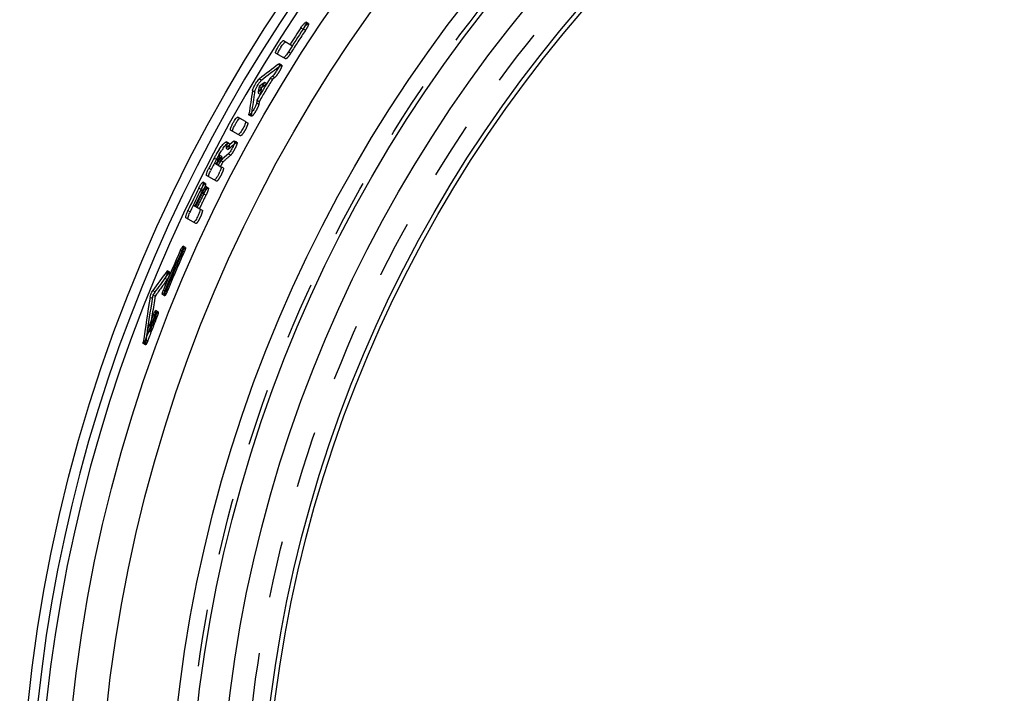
# Model space of a CAD drawing. Header units: millimetres. Extents: x 318 to 682, y 318 to 683.
# Tile 2 of 5: x 322 to 435, y 520 to 597. Entities that reach past the tile are written whole.
import ezdxf

# ---------------------------------------------------------------- set-up
doc = ezdxf.new("R2010")
doc.units = ezdxf.units.MM
doc.header["$LTSCALE"] = 65.185185
doc.linetypes.add('HIDDEN', pattern=[0.2, 0.1, -0.1])
doc.layers.add('KONST.EL_MIT_GEO', color=7, linetype='CONTINUOUS')
doc.layers.add('RUNDUNGEN', color=7, linetype='CONTINUOUS')

msp = doc.modelspace()

# ---------------------------------------------------------------- linework, layer by layer
at = {"layer": 'KONST.EL_MIT_GEO', "color": 7, "linetype": 'Continuous'}
for p, q in [((354.65, 595.78), (354.91, 595.63)), ((352.67, 594.31), (353.68, 593.73)), ((351.77, 592.87), (352.64, 592.37)), ((352.1, 591.62), (352.2, 591.56)), ((349.9, 589.94), (350.16, 589.79)), ((350.49, 589.54), (350.74, 589.39)), ((349.11, 588.6), (349.36, 588.45)), ((349.75, 588.29), (350.01, 588.15)), ((348.3, 585.06), (347.43, 585.56)), ((348.7, 585.89), (348.81, 585.83)), ((347.48, 583.57), (346.61, 584.07)), ((346.09, 582.01), (346.35, 581.86)), ((346.98, 582.79), (347.09, 582.72)), ((344.73, 580.88), (344.99, 580.74)), ((345.61, 581.07), (345.36, 581.22)), ((344.12, 579.71), (344.38, 579.56)), ((344.77, 580.32), (345.51, 579.89)), ((345.17, 580.63), (345.42, 580.48)), ((344.74, 578.37), (343.86, 578.88)), ((342.97, 577.43), (343.23, 577.28)), ((343.29, 576.93), (343.54, 576.78)), ((342.36, 575.5), (343.1, 575.07)), ((341.73, 574.88), (341.99, 574.73)), ((342.37, 573.53), (341.5, 574.04)), ((340.9, 570.37), (341.05, 570.28)), ((339.32, 567.92), (339.41, 567.86)), ((337.71, 565.71), (337.97, 565.56)), ((338.93, 565.79), (339.08, 565.7)), ((337.41, 564.96), (337.67, 564.81)), ((337.81, 563), (337.96, 562.92)), ((337.08, 561.13), (337.23, 561.05)), ((336.62, 559.8), (336.68, 559.76))]:
    msp.add_line(p, q, dxfattribs=at)
at = {"layer": 'KONST.EL_MIT_GEO', "color": 8, "linetype": 'HIDDEN'}
for p, q in [((354.91, 595.64), (355.16, 595.49)), ((355.5, 596.27), (355.25, 596.42)), ((352.9, 592.22), (352.64, 592.37)), ((353.22, 593.01), (353.48, 592.87)), ((352.45, 591.5), (352.19, 591.65)), ((352.2, 591.56), (352.36, 591.47)), ((351.13, 590.03), (351.39, 589.88)), ((351.39, 590.23), (351.65, 590.08)), ((349.87, 589.06), (350.13, 588.91)), ((349.58, 587.18), (349.84, 587.03)), ((349.63, 587.5), (349.89, 587.35)), ((348.98, 585.65), (348.72, 585.79)), ((348.81, 585.83), (348.96, 585.74)), ((348.3, 585.06), (348.56, 584.91)), ((347.74, 583.42), (347.48, 583.57)), ((346.41, 582.57), (346.15, 582.72)), ((347.33, 582.68), (347.07, 582.82)), ((347.09, 582.72), (347.24, 582.64)), ((346.36, 581.37), (346.62, 581.22)), ((344.99, 580.74), (345.17, 580.63)), ((345.47, 580.58), (345.73, 580.43)), ((345.77, 579.74), (345.51, 579.89)), ((343.74, 577.97), (343.48, 578.12)), ((344.05, 577.47), (343.79, 577.61)), ((344.99, 578.23), (344.74, 578.37)), ((343.23, 577.28), (343.49, 577.14)), ((343.54, 576.78), (343.8, 576.63)), ((343.1, 575.07), (343.36, 574.92)), ((342.63, 573.38), (342.37, 573.53)), ((341.44, 570.63), (341.18, 570.78)), ((341.05, 570.28), (341.31, 570.13)), ((339.66, 567.83), (339.4, 567.98)), ((339.41, 567.86), (339.58, 567.77)), ((339.1, 567.13), (339.36, 566.98)), ((337.73, 565.24), (337.99, 565.09)), ((339.07, 565.13), (338.81, 565.28)), ((339.08, 565.7), (339.34, 565.55)), ((337.96, 562.92), (338.22, 562.77)), ((338.33, 563.28), (338.07, 563.42)), ((337.23, 561.05), (337.34, 560.98)), ((336.89, 559.53), (336.63, 559.68)), ((336.68, 559.76), (336.88, 559.65)), ((336.88, 560.11), (337.14, 559.96))]:
    msp.add_line(p, q, dxfattribs=at)
at = {"layer": 'KONST.EL_MIT_GEO', "color": 7, "linetype": 'Continuous'}
for radius in [177.5, 172.44, 168.5, 160.5, 158.2, 154.7, 150, 149.5]:
    msp.add_circle((500, 500), radius, dxfattribs=at)
at = {"layer": 'KONST.EL_MIT_GEO', "color": 8, "linetype": 'HIDDEN'}
for radius in [158.7, 152]:
    msp.add_circle((500, 500), radius, dxfattribs=at)
at = {"layer": 'KONST.EL_MIT_GEO', "color": 7, "linetype": 'Continuous'}
for centre, radius, start, end in [((350.82, 598.32), 4.89, 326.7127, 328.4815), ((356.28, 591.04), 4.65, 147.0774, 149.7147), ((351.22, 582.48), 4.66, 149.3698, 152.9559), ((351.75, 577.61), 7.43, 144.467, 146.3936), ((355.5, 575.25), 12.16, 151.0033, 152.4081), ((355.2, 575.42), 11.81, 149.5915, 151.0125), ((347.92, 579.2), 3.31, 150.7401, 152.411), ((354.15, 576.04), 10.59, 148.0706, 149.6025), ((352.85, 576.85), 9.06, 146.3748, 148.074), ((342.29, 582.14), 3.25, 334.1576, 335.9669), ((342.11, 582.23), 3.45, 332.4185, 334.1794), ((342.54, 582), 3.25, 334.1616, 335.9709), ((343.1, 581.75), 2.64, 335.9406, 338.0368), ((348.51, 577.44), 4.65, 152.8369, 154.6587), ((341.21, 581.15), 4.55, 334.7165, 336.4821), ((338.82, 579.47), 4.92, 333.6467, 335.4084), ((339.13, 578.96), 4.92, 333.7477, 335.5091), ((346.21, 572.72), 4.67, 154.5506, 156.3696), ((338.46, 571.44), 2.83, 335.9664, 338.1209), ((335.29, 563.97), 2.87, 338.5215, 340.6681)]:
    msp.add_arc(centre, radius, start, end, dxfattribs=at)
at = {"layer": 'KONST.EL_MIT_GEO', "color": 8, "linetype": 'HIDDEN'}
for centre, radius, start, end in [((355.72, 575.13), 12.11, 151.8727, 152.4128), ((355.79, 575.09), 12.19, 151.0086, 151.8735), ((355.46, 575.28), 11.81, 149.5953, 151.0164), ((342.37, 582.08), 3.45, 332.4226, 334.1834), ((341.74, 564.58), 2.76, 157.5684, 159.7905)]:
    msp.add_arc(centre, radius, start, end, dxfattribs=at)
at = {"layer": 'KONST.EL_MIT_GEO', "color": 7, "linetype": 'Continuous'}
for centre, major_axis, ratio, start_param, end_param in [((504.83, 497.21), (155.32, -89.67), 0.999517, 3.084235, 3.101623), ((504.84, 497.21), (155.58, -89.82), 0.999517, 3.084332, 3.096958), ((461.54, 419.84), (94.24, 196.42), 0.912937, 1.05458, 1.067539), ((461.61, 419.97), (94.08, 196.09), 0.912937, 1.055975, 1.067515), ((504.83, 497.21), (155.5, -89.78), 0.999517, 3.121909, 3.138287), ((461.7, 420.17), (93.85, 195.61), 0.912937, 1.062398, 1.063957), ((504.84, 497.2), (155.77, -89.93), 0.999517, 3.126099, 3.134137), ((549.52, 572.4), (121.34, 177.42), 0.912937, -4.233945, -4.230277), ((461.7, 420.17), (93.85, 195.61), 0.912937, 1.067757, 1.071425), ((549.73, 572.71), (121.85, 178.16), 0.912937, -4.229972, -4.217017), ((549.64, 572.59), (121.64, 177.86), 0.912937, -4.229983, -4.218446), ((549.52, 572.4), (121.34, 177.42), 0.912937, -4.226478, -4.224919), ((465.59, 427.44), (89.33, 188.37), 0.922823, 1.126821, 1.132567), ((465.65, 427.56), (89.17, 188.04), 0.922823, 1.128399, 1.132619), ((504.87, 497.19), (156.48, -90.34), 0.999517, -3.099562, -3.092252), ((465.73, 427.73), (88.96, 187.6), 0.922823, 1.134862, 1.140646), ((504.86, 497.2), (156.22, -90.19), 0.999517, 3.183694, 3.191017), ((504.85, 497.2), (156.03, -90.08), 0.999517, -3.099441, -3.096829), ((504.84, 497.2), (155.77, -89.93), 0.999517, -3.099984, -3.096754), ((504.87, 497.19), (156.48, -90.34), 0.999517, -3.078125, -3.062414), ((504.86, 497.2), (156.22, -90.19), 0.999517, 3.205167, 3.220905), ((504.85, 497.2), (156.03, -90.08), 0.999517, -3.076367, -3.066914), ((504.84, 497.2), (155.77, -89.93), 0.999517, -3.076256, -3.066787), ((504.83, 497.21), (155.47, -89.76), 0.999517, -3.037699, -3.009903), ((504.83, 497.21), (155.32, -89.67), 0.999517, -3.037596, -3.009772), ((482.77, 458.62), (71.31, 171.25), 0.970368, 1.321577, 1.336296), ((482.8, 458.69), (71.19, 170.96), 0.970368, 1.326094, 1.33871), ((529.01, 537.96), (120.07, 157.09), 0.970368, -4.214152, -4.192983), ((529.06, 538.02), (120.26, 157.34), 0.970368, -4.212177, -4.185641), ((504.83, 497.21), (155.32, -89.67), 0.999517, -2.993029, -2.976245), ((504.83, 497.21), (155.47, -89.76), 0.999517, -2.993177, -2.981991), ((529.01, 537.96), (120.07, 157.08), 0.970368, -4.192976, -4.18911)]:
    msp.add_ellipse(centre, major_axis=major_axis, ratio=ratio, start_param=start_param, end_param=end_param, dxfattribs=at)
at = {"layer": 'KONST.EL_MIT_GEO', "color": 8, "linetype": 'HIDDEN'}
for centre, major_axis, ratio, start_param, end_param in [((504.82, 497.22), (155.05, -89.52), 0.999517, 3.084137, 3.101555), ((461.61, 419.97), (94.08, 196.09), 0.912937, 1.054534, 1.055975), ((504.83, 497.21), (155.24, -89.63), 0.999517, 3.121875, 3.138282), ((461.77, 420.31), (93.69, 195.28), 0.912937, 1.062365, 1.063927), ((549.43, 572.28), (121.13, 177.11), 0.912937, -4.233963, -4.230289), ((461.77, 420.31), (93.69, 195.28), 0.912937, 1.067733, 1.071407), ((549.43, 572.28), (121.13, 177.11), 0.912937, -4.226483, -4.224922), ((549.64, 572.59), (121.64, 177.86), 0.912937, -4.218446, -4.217006), ((465.65, 427.56), (89.17, 188.04), 0.922823, 1.126864, 1.128399), ((465.79, 427.85), (88.81, 187.28), 0.922823, 1.134918, 1.140713), ((504.85, 497.2), (155.95, -90.04), 0.999517, -3.09942, -3.096807), ((504.83, 497.21), (155.5, -89.78), 0.999517, -3.099913, -3.096677), ((504.85, 497.2), (155.95, -90.04), 0.999517, -3.07791, -3.066877), ((504.83, 497.21), (155.5, -89.78), 0.999517, -3.076145, -3.06666), ((504.83, 497.21), (155.2, -89.61), 0.999517, -3.037521, -3.009677), ((504.82, 497.22), (155.05, -89.52), 0.999517, -3.037418, -3.009546), ((482.8, 458.69), (71.18, 170.95), 0.970368, 1.321781, 1.326094), ((482.83, 458.76), (71.06, 170.66), 0.970368, 1.326307, 1.338945), ((528.97, 537.9), (119.88, 156.83), 0.970368, -4.213933, -4.192727), ((504.83, 497.21), (155.2, -89.61), 0.999517, -2.992923, -2.981717), ((504.82, 497.22), (155.05, -89.52), 0.999517, -2.992774, -2.97596), ((529.01, 537.96), (120.07, 157.08), 0.970368, -4.18911, -4.185373)]:
    msp.add_ellipse(centre, major_axis=major_axis, ratio=ratio, start_param=start_param, end_param=end_param, dxfattribs=at)
at = {"layer": 'KONST.EL_MIT_GEO', "color": 7, "linetype": 'Continuous'}
for points in [[(354.65, 595.78), (354.73, 595.9), (354.81, 596.02), (354.9, 596.13)], [(351.45, 590.28), (351.43, 590.26), (351.41, 590.25), (351.39, 590.23)], [(349.99, 589.61), (350.03, 589.66), (350.07, 589.71), (350.11, 589.75)], [(349.56, 587.1), (349.56, 587.07), (349.55, 587.04), (349.54, 587.01)], [(349.58, 587.18), (349.58, 587.15), (349.57, 587.13), (349.56, 587.1)], [(346.15, 582.2), (346.13, 582.14), (346.11, 582.07), (346.09, 582.01)], [(345.27, 581.25), (345.37, 581.41), (345.46, 581.57), (345.56, 581.72)], [(345.36, 581.12), (345.37, 581.15), (345.37, 581.17), (345.37, 581.2)], [(346.42, 581.42), (346.4, 581.4), (346.38, 581.38), (346.36, 581.37)], [(346.48, 581.5), (346.46, 581.47), (346.44, 581.45), (346.42, 581.42)], [(342.97, 577.43), (343.04, 577.56), (343.1, 577.68), (343.18, 577.8)], [(343.29, 576.93), (343.35, 577.05), (343.42, 577.18), (343.49, 577.3)], [(339.14, 567.19), (339.12, 567.17), (339.11, 567.15), (339.1, 567.13)], [(337.68, 565.65), (337.69, 565.67), (337.7, 565.69), (337.71, 565.71)]]:
    msp.add_open_spline(points, degree=3, dxfattribs=at)
for points, knots in [([(354.9, 596.13), (354.97, 596.21), (355.05, 596.3), (355.21, 596.44), (355.25, 596.42)], [0, 0, 0, 0, 0.695514, 1, 1, 1, 1]), ([(355.25, 596.42), (355.27, 596.41), (355.26, 596.31), (355.18, 596.11), (355.08, 595.91), (354.99, 595.76)], [0, 0, 0, 0, 0.096343, 0.304928, 1, 1, 1, 1]), ([(351.77, 592.87), (351.74, 592.89), (351.76, 593.01), (351.81, 593.16), (351.93, 593.4), (352.09, 593.67), (352.26, 593.92), (352.43, 594.14), (352.55, 594.26), (352.65, 594.32), (352.67, 594.31)], [0, 0, 0, 0, 0.047994, 0.155255, 0.312208, 0.496785, 0.681966, 0.840517, 0.95003, 1, 1, 1, 1]), ([(352.02, 592.73), (352, 592.74), (352, 592.83), (352.08, 593.04), (352.18, 593.24), (352.26, 593.38)], [0, 0, 0, 0, 0.097424, 0.30673, 1, 1, 1, 1]), ([(352.37, 593.56), (352.47, 593.71), (352.6, 593.9), (352.79, 594.09), (352.87, 594.15), (352.9, 594.16)], [0, 0, 0, 0, 0.6397, 0.866272, 1, 1, 1, 1]), ([(352.67, 592.37), (352.66, 592.37), (352.65, 592.36), (352.64, 592.37), (352.64, 592.37)], [0, 0, 0, 0, 0.551583, 1, 1, 1, 1]), ([(353.22, 593.01), (353.12, 592.86), (352.98, 592.65), (352.79, 592.45), (352.71, 592.38), (352.67, 592.37)], [0, 0, 0, 0, 0.639947, 0.867584, 1, 1, 1, 1]), ([(352.19, 591.65), (352.21, 591.64), (352.21, 591.53), (352.12, 591.3), (352, 591.07), (351.91, 590.91)], [0, 0, 0, 0, 0.096931, 0.309821, 1, 1, 1, 1]), ([(352.1, 591.62), (352.11, 591.62), (352.14, 591.64), (352.17, 591.66), (352.19, 591.65)], [0, 0, 0, 0, 0.357575, 1, 1, 1, 1]), ([(349.6, 589.58), (349.62, 589.61), (349.7, 589.72), (349.78, 589.83), (349.85, 589.9)], [0, 0, 0, 0, 0.292512, 1, 1, 1, 1]), ([(349.85, 589.9), (349.86, 589.9), (349.88, 589.92), (349.89, 589.93), (349.9, 589.94)], [0, 0, 0, 0, 0.532957, 1, 1, 1, 1]), ([(351.91, 590.91), (351.87, 590.85), (351.73, 590.63), (351.58, 590.41), (351.45, 590.28)], [0, 0, 0, 0, 0.287193, 1, 1, 1, 1]), ([(349.11, 588.6), (349.11, 588.62), (349.13, 588.7), (349.16, 588.77), (349.18, 588.83)], [0, 0, 0, 0, 0.194761, 1, 1, 1, 1]), ([(349.18, 588.83), (349.21, 588.89), (349.33, 589.15), (349.47, 589.4), (349.6, 589.58)], [0, 0, 0, 0, 0.225877, 1, 1, 1, 1]), ([(349.36, 588.45), (349.37, 588.48), (349.4, 588.59), (349.44, 588.7), (349.48, 588.78)], [0, 0, 0, 0, 0.185567, 1, 1, 1, 1]), ([(349.48, 588.78), (349.59, 589.01), (349.75, 589.29), (349.94, 589.56), (349.99, 589.61)], [0, 0, 0, 0, 0.769973, 1, 1, 1, 1]), ([(350.11, 589.75), (350.12, 589.76), (350.13, 589.77), (350.15, 589.78), (350.16, 589.79)], [0, 0, 0, 0, 0.532957, 1, 1, 1, 1]), ([(349.54, 587.01), (349.49, 586.88), (349.36, 586.62), (349.15, 586.24), (348.94, 585.98), (348.81, 585.8), (348.74, 585.79)], [0, 0, 0, 0, 0.278189, 0.597639, 0.86337, 1, 1, 1, 1]), ([(346.88, 584.88), (346.93, 584.97), (347.04, 585.15), (347.2, 585.37), (347.31, 585.5), (347.41, 585.57), (347.43, 585.56)], [0, 0, 0, 0, 0.36931, 0.685448, 0.902617, 1, 1, 1, 1]), ([(347.21, 584.86), (347.29, 584.99), (347.42, 585.17), (347.58, 585.39), (347.66, 585.41)], [0, 0, 0, 0, 0.645524, 1, 1, 1, 1]), ([(348.72, 585.79), (348.7, 585.81), (348.7, 585.85), (348.7, 585.88), (348.7, 585.89)], [0, 0, 0, 0, 0.641662, 1, 1, 1, 1]), ([(348.74, 585.79), (348.74, 585.79), (348.73, 585.79), (348.72, 585.79), (348.72, 585.79)], [0, 0, 0, 0, 0.526509, 1, 1, 1, 1]), ([(346.61, 584.07), (346.58, 584.09), (346.59, 584.2), (346.64, 584.36), (346.74, 584.61), (346.83, 584.78), (346.88, 584.88)], [0, 0, 0, 0, 0.098483, 0.314752, 0.629631, 1, 1, 1, 1]), ([(346.86, 583.93), (346.84, 583.94), (346.84, 584.03), (346.9, 584.25), (346.99, 584.45), (347.07, 584.6)], [0, 0, 0, 0, 0.099207, 0.309683, 1, 1, 1, 1]), ([(348.3, 585.06), (348.33, 585.04), (348.32, 584.94), (348.28, 584.79), (348.18, 584.56), (348.01, 584.22), (347.82, 583.9), (347.63, 583.66), (347.55, 583.58), (347.51, 583.57)], [0, 0, 0, 0, 0.045681, 0.144976, 0.290772, 0.465026, 0.806589, 0.929718, 1, 1, 1, 1]), ([(347.51, 583.57), (347.5, 583.57), (347.49, 583.57), (347.48, 583.57), (347.48, 583.57)], [0, 0, 0, 0, 0.549932, 1, 1, 1, 1]), ([(345.31, 581.87), (345.35, 581.94), (345.51, 582.17), (345.69, 582.4), (345.83, 582.54)], [0, 0, 0, 0, 0.294172, 1, 1, 1, 1]), ([(345.71, 581.93), (345.75, 581.99), (345.9, 582.19), (346.07, 582.39), (346.21, 582.5)], [0, 0, 0, 0, 0.310729, 1, 1, 1, 1]), ([(345.83, 582.54), (345.89, 582.6), (345.97, 582.68), (346.12, 582.74), (346.15, 582.72)], [0, 0, 0, 0, 0.659681, 1, 1, 1, 1]), ([(346.15, 582.72), (346.2, 582.69), (346.22, 582.47), (346.18, 582.31), (346.15, 582.2)], [0, 0, 0, 0, 0.325674, 1, 1, 1, 1]), ([(346.84, 582.09), (346.81, 582.03), (346.7, 581.83), (346.58, 581.63), (346.48, 581.5)], [0, 0, 0, 0, 0.272558, 1, 1, 1, 1]), ([(347.07, 582.82), (347.1, 582.81), (347.09, 582.71), (347.02, 582.48), (346.92, 582.25), (346.84, 582.09)], [0, 0, 0, 0, 0.098861, 0.312153, 1, 1, 1, 1]), ([(346.98, 582.79), (346.99, 582.79), (347.01, 582.81), (347.05, 582.84), (347.07, 582.82)], [0, 0, 0, 0, 0.362989, 1, 1, 1, 1]), ([(345.36, 581.22), (345.34, 581.22), (345.28, 581.19), (345.18, 581.07), (345.09, 580.93), (345.03, 580.82)], [0, 0, 0, 0, 0.096928, 0.306523, 1, 1, 1, 1]), ([(345.26, 580.82), (345.27, 580.85), (345.31, 580.95), (345.35, 581.05), (345.36, 581.12)], [0, 0, 0, 0, 0.300418, 1, 1, 1, 1]), ([(345.37, 581.2), (345.37, 581.2), (345.36, 581.21), (345.36, 581.21), (345.36, 581.22)], [0, 0, 0, 0, 0.548318, 1, 1, 1, 1]), ([(345.55, 580.76), (345.58, 580.82), (345.61, 580.91), (345.63, 581.02), (345.62, 581.05)], [0, 0, 0, 0, 0.642267, 1, 1, 1, 1]), ([(345.62, 581.05), (345.62, 581.06), (345.62, 581.06), (345.61, 581.07), (345.61, 581.07)], [0, 0, 0, 0, 0.548322, 1, 1, 1, 1]), ([(343.86, 578.88), (343.84, 578.89), (343.85, 579.01), (343.89, 579.18), (343.99, 579.43), (344.07, 579.61), (344.12, 579.71)], [0, 0, 0, 0, 0.099653, 0.317166, 0.632805, 1, 1, 1, 1]), ([(345.51, 579.89), (345.53, 579.88), (345.54, 579.81), (345.5, 579.63), (345.44, 579.46), (345.38, 579.33)], [0, 0, 0, 0, 0.102238, 0.308523, 1, 1, 1, 1]), ([(344.12, 578.73), (344.1, 578.74), (344.1, 578.84), (344.15, 579.06), (344.24, 579.28), (344.31, 579.43)], [0, 0, 0, 0, 0.100053, 0.311321, 1, 1, 1, 1]), ([(345.32, 579.2), (345.23, 579.01), (345.09, 578.75), (344.9, 578.48), (344.81, 578.39), (344.77, 578.37)], [0, 0, 0, 0, 0.635723, 0.869129, 1, 1, 1, 1]), ([(343.18, 577.8), (343.24, 577.89), (343.3, 577.99), (343.44, 578.14), (343.48, 578.12)], [0, 0, 0, 0, 0.702855, 1, 1, 1, 1]), ([(343.48, 578.12), (343.5, 578.11), (343.5, 578.01), (343.45, 577.79), (343.37, 577.58), (343.29, 577.42)], [0, 0, 0, 0, 0.100183, 0.311318, 1, 1, 1, 1]), ([(343.49, 577.3), (343.55, 577.39), (343.61, 577.48), (343.75, 577.64), (343.79, 577.61)], [0, 0, 0, 0, 0.702956, 1, 1, 1, 1]), ([(343.79, 577.61), (343.81, 577.6), (343.81, 577.51), (343.76, 577.29), (343.68, 577.07), (343.61, 576.92)], [0, 0, 0, 0, 0.100242, 0.311422, 1, 1, 1, 1]), ([(344.77, 578.37), (344.76, 578.37), (344.75, 578.37), (344.74, 578.37), (344.74, 578.37)], [0, 0, 0, 0, 0.547826, 1, 1, 1, 1]), ([(341.5, 574.04), (341.47, 574.05), (341.48, 574.17), (341.52, 574.34), (341.61, 574.6), (341.69, 574.78), (341.73, 574.88)], [0, 0, 0, 0, 0.100757, 0.319066, 0.634355, 1, 1, 1, 1]), ([(341.75, 573.89), (341.73, 573.9), (341.73, 574), (341.78, 574.22), (341.86, 574.44), (341.93, 574.6)], [0, 0, 0, 0, 0.101083, 0.313145, 1, 1, 1, 1]), ([(343.1, 575.07), (343.13, 575.06), (343.13, 574.95), (343.09, 574.8), (343.01, 574.56), (342.86, 574.21), (342.69, 573.87), (342.52, 573.63), (342.44, 573.54), (342.4, 573.53)], [0, 0, 0, 0, 0.047227, 0.148484, 0.295756, 0.470606, 0.81059, 0.931894, 1, 1, 1, 1]), ([(342.4, 573.53), (342.4, 573.53), (342.39, 573.53), (342.38, 573.53), (342.37, 573.53)], [0, 0, 0, 0, 0.544004, 1, 1, 1, 1]), ([(340.9, 570.37), (340.95, 570.48), (341.02, 570.62), (341.11, 570.75), (341.16, 570.79), (341.18, 570.78)], [0, 0, 0, 0, 0.691108, 0.906048, 1, 1, 1, 1]), ([(341.18, 570.78), (341.19, 570.77), (341.19, 570.72), (341.17, 570.59), (341.13, 570.47), (341.09, 570.38)], [0, 0, 0, 0, 0.101129, 0.312337, 1, 1, 1, 1]), ([(339.4, 567.98), (339.43, 567.97), (339.4, 567.83), (339.36, 567.66), (339.26, 567.42), (339.18, 567.26), (339.14, 567.19)], [0, 0, 0, 0, 0.114714, 0.372689, 0.700494, 1, 1, 1, 1]), ([(339.32, 567.92), (339.33, 567.93), (339.35, 567.95), (339.38, 567.99), (339.4, 567.98)], [0, 0, 0, 0, 0.38966, 1, 1, 1, 1]), ([(337.41, 564.96), (337.42, 565.01), (337.48, 565.25), (337.58, 565.49), (337.68, 565.65)], [0, 0, 0, 0, 0.216118, 1, 1, 1, 1]), ([(338.82, 565.28), (338.8, 565.29), (338.8, 565.36), (338.83, 565.52), (338.88, 565.68), (338.93, 565.79)], [0, 0, 0, 0, 0.102074, 0.322133, 1, 1, 1, 1]), ([(339.08, 565.7), (339.04, 565.59), (338.96, 565.45), (338.88, 565.32), (338.83, 565.27), (338.82, 565.28)], [0, 0, 0, 0, 0.692388, 0.907049, 1, 1, 1, 1]), ([(337.81, 563), (337.85, 563.11), (337.92, 563.26), (338, 563.39), (338.05, 563.43), (338.07, 563.43)], [0, 0, 0, 0, 0.692742, 0.907369, 1, 1, 1, 1]), ([(338.07, 563.43), (338.08, 563.42), (338.08, 563.37), (338.07, 563.24), (338.03, 563.11), (338, 563.02)], [0, 0, 0, 0, 0.102687, 0.315268, 1, 1, 1, 1]), ([(336.63, 559.68), (336.62, 559.68), (336.6, 559.72), (336.61, 559.77), (336.62, 559.8)], [0, 0, 0, 0, 0.133446, 1, 1, 1, 1]), ([(336.88, 560.11), (336.84, 560), (336.77, 559.85), (336.69, 559.72), (336.64, 559.67), (336.63, 559.68)], [0, 0, 0, 0, 0.692833, 0.907276, 1, 1, 1, 1])]:
    msp.add_open_spline(points, degree=3, knots=knots, dxfattribs=at)
at = {"layer": 'KONST.EL_MIT_GEO', "color": 8, "linetype": 'HIDDEN'}
for points, knots in [([(354.91, 595.63), (355.01, 595.79), (355.16, 595.99), (355.35, 596.2), (355.44, 596.26), (355.48, 596.27)], [0, 0, 0, 0, 0.63929, 0.867189, 1, 1, 1, 1]), ([(355.5, 596.27), (355.53, 596.26), (355.51, 596.14), (355.45, 595.99), (355.33, 595.75), (355.22, 595.58), (355.16, 595.49)], [0, 0, 0, 0, 0.095749, 0.310859, 0.627891, 1, 1, 1, 1]), ([(355.48, 596.27), (355.48, 596.27), (355.49, 596.28), (355.5, 596.27), (355.5, 596.27)], [0, 0, 0, 0, 0.550599, 1, 1, 1, 1]), ([(352.9, 594.16), (352.91, 594.17), (352.92, 594.17), (352.93, 594.16), (352.93, 594.16)], [0, 0, 0, 0, 0.553664, 1, 1, 1, 1]), ([(353.48, 592.87), (353.42, 592.78), (353.31, 592.61), (353.14, 592.39), (353.02, 592.27), (352.92, 592.21), (352.9, 592.22)], [0, 0, 0, 0, 0.368057, 0.68396, 0.901041, 1, 1, 1, 1]), ([(352.45, 591.5), (352.47, 591.49), (352.47, 591.4), (352.42, 591.27), (352.34, 591.07), (352.17, 590.77), (351.95, 590.42), (351.75, 590.16), (351.65, 590.08)], [0, 0, 0, 0, 0.041199, 0.129284, 0.260707, 0.421843, 0.760674, 1, 1, 1, 1]), ([(352.36, 591.47), (352.37, 591.48), (352.39, 591.49), (352.43, 591.51), (352.45, 591.5)], [0, 0, 0, 0, 0.357574, 1, 1, 1, 1]), ([(349.84, 587.03), (349.82, 586.9), (349.68, 586.6), (349.49, 586.24), (349.3, 585.95), (349.17, 585.78), (349.08, 585.68), (349, 585.64), (348.98, 585.65)], [0, 0, 0, 0, 0.237979, 0.576193, 0.737517, 0.869497, 0.958261, 1, 1, 1, 1]), ([(347.66, 585.41), (347.66, 585.41), (347.67, 585.42), (347.68, 585.41), (347.69, 585.41)], [0, 0, 0, 0, 0.550439, 1, 1, 1, 1]), ([(348.98, 585.65), (348.96, 585.66), (348.96, 585.7), (348.96, 585.73), (348.96, 585.74)], [0, 0, 0, 0, 0.641663, 1, 1, 1, 1]), ([(348.56, 584.91), (348.58, 584.89), (348.57, 584.77), (348.52, 584.62), (348.42, 584.36), (348.28, 584.09), (348.12, 583.83), (347.96, 583.6), (347.86, 583.48), (347.76, 583.41), (347.74, 583.42)], [0, 0, 0, 0, 0.049183, 0.157823, 0.315874, 0.501042, 0.686096, 0.843701, 0.951593, 1, 1, 1, 1]), ([(346.21, 582.5), (346.22, 582.51), (346.26, 582.54), (346.31, 582.57), (346.35, 582.58)], [0, 0, 0, 0, 0.308217, 1, 1, 1, 1]), ([(346.35, 582.58), (346.36, 582.58), (346.38, 582.58), (346.4, 582.57), (346.41, 582.57)], [0, 0, 0, 0, 0.53195, 1, 1, 1, 1]), ([(346.41, 582.57), (346.48, 582.53), (346.46, 582.22), (346.4, 582.02), (346.35, 581.86)], [0, 0, 0, 0, 0.313752, 1, 1, 1, 1]), ([(347.33, 582.68), (347.35, 582.67), (347.35, 582.58), (347.32, 582.45), (347.24, 582.24), (347.1, 581.93), (346.9, 581.58), (346.72, 581.31), (346.62, 581.22)], [0, 0, 0, 0, 0.042026, 0.130535, 0.2617, 0.422136, 0.759612, 1, 1, 1, 1]), ([(347.24, 582.64), (347.24, 582.64), (347.27, 582.66), (347.3, 582.68), (347.32, 582.68)], [0, 0, 0, 0, 0.334125, 1, 1, 1, 1]), ([(345.61, 581.07), (345.59, 581.08), (345.53, 581.03), (345.41, 580.88), (345.31, 580.71), (345.24, 580.59)], [0, 0, 0, 0, 0.09648, 0.312116, 1, 1, 1, 1]), ([(345.77, 579.74), (345.8, 579.73), (345.79, 579.61), (345.74, 579.44), (345.64, 579.19), (345.51, 578.91), (345.36, 578.64), (345.21, 578.41), (345.11, 578.29), (345.02, 578.21), (344.99, 578.23)], [0, 0, 0, 0, 0.050002, 0.159557, 0.318195, 0.503493, 0.688252, 0.845265, 0.952354, 1, 1, 1, 1]), ([(343.23, 577.28), (343.31, 577.45), (343.43, 577.67), (343.6, 577.89), (343.67, 577.96), (343.71, 577.97)], [0, 0, 0, 0, 0.645012, 0.871211, 1, 1, 1, 1]), ([(343.74, 577.97), (343.76, 577.96), (343.76, 577.84), (343.71, 577.67), (343.62, 577.42), (343.53, 577.23), (343.49, 577.14)], [0, 0, 0, 0, 0.099835, 0.317394, 0.63306, 1, 1, 1, 1]), ([(343.71, 577.97), (343.71, 577.97), (343.72, 577.98), (343.73, 577.97), (343.74, 577.97)], [0, 0, 0, 0, 0.543322, 1, 1, 1, 1]), ([(343.75, 577.15), (343.8, 577.23), (343.88, 577.34), (343.97, 577.45), (344.02, 577.47)], [0, 0, 0, 0, 0.646057, 1, 1, 1, 1]), ([(344.05, 577.47), (344.07, 577.45), (344.07, 577.33), (344.02, 577.17), (343.93, 576.91), (343.85, 576.73), (343.8, 576.63)], [0, 0, 0, 0, 0.099899, 0.317503, 0.633149, 1, 1, 1, 1]), ([(344.02, 577.47), (344.02, 577.47), (344.03, 577.47), (344.04, 577.47), (344.05, 577.47)], [0, 0, 0, 0, 0.543203, 1, 1, 1, 1]), ([(343.36, 574.92), (343.39, 574.91), (343.38, 574.79), (343.34, 574.62), (343.25, 574.36), (343.12, 574.08), (342.99, 573.8), (342.84, 573.57), (342.75, 573.44), (342.65, 573.37), (342.63, 573.38)], [0, 0, 0, 0, 0.050781, 0.161277, 0.320532, 0.505961, 0.690366, 0.846755, 0.953067, 1, 1, 1, 1]), ([(341.16, 570.22), (341.2, 570.33), (341.28, 570.47), (341.37, 570.6), (341.42, 570.64), (341.43, 570.63)], [0, 0, 0, 0, 0.691114, 0.906053, 1, 1, 1, 1]), ([(341.43, 570.63), (341.45, 570.62), (341.45, 570.55), (341.41, 570.4), (341.35, 570.24), (341.31, 570.13)], [0, 0, 0, 0, 0.100794, 0.319822, 1, 1, 1, 1]), ([(339.66, 567.83), (339.69, 567.81), (339.65, 567.65), (339.58, 567.4), (339.46, 567.13), (339.36, 566.98)], [0, 0, 0, 0, 0.122905, 0.398204, 1, 1, 1, 1]), ([(339.64, 567.83), (339.64, 567.83), (339.65, 567.84), (339.66, 567.83), (339.66, 567.83)], [0, 0, 0, 0, 0.558574, 1, 1, 1, 1]), ([(337.67, 564.81), (337.68, 564.86), (337.74, 565.1), (337.83, 565.34), (337.93, 565.5)], [0, 0, 0, 0, 0.216126, 1, 1, 1, 1]), ([(339.07, 565.13), (339.06, 565.14), (339.06, 565.19), (339.08, 565.32), (339.12, 565.45), (339.15, 565.54)], [0, 0, 0, 0, 0.102301, 0.314522, 1, 1, 1, 1]), ([(339.34, 565.55), (339.29, 565.44), (339.22, 565.3), (339.14, 565.17), (339.09, 565.13), (339.07, 565.13)], [0, 0, 0, 0, 0.692396, 0.907055, 1, 1, 1, 1]), ([(338.07, 562.85), (338.11, 562.96), (338.18, 563.11), (338.26, 563.24), (338.31, 563.28), (338.33, 563.28)], [0, 0, 0, 0, 0.692751, 0.907376, 1, 1, 1, 1]), ([(338.33, 563.28), (338.34, 563.27), (338.34, 563.2), (338.31, 563.04), (338.26, 562.88), (338.22, 562.77)], [0, 0, 0, 0, 0.102532, 0.323009, 1, 1, 1, 1]), ([(336.89, 559.53), (336.88, 559.53), (336.86, 559.57), (336.87, 559.62), (336.88, 559.65)], [0, 0, 0, 0, 0.133448, 1, 1, 1, 1]), ([(337.14, 559.96), (337.1, 559.85), (337.03, 559.7), (336.95, 559.57), (336.9, 559.52), (336.89, 559.53)], [0, 0, 0, 0, 0.692842, 0.907284, 1, 1, 1, 1])]:
    msp.add_open_spline(points, degree=3, knots=knots, dxfattribs=at)
for points in [[(343.54, 576.78), (343.6, 576.91), (343.67, 577.03), (343.75, 577.15)], [(339.58, 567.77), (339.6, 567.79), (339.61, 567.82), (339.64, 567.83)], [(337.93, 565.5), (337.95, 565.52), (337.96, 565.54), (337.97, 565.56)]]:
    msp.add_open_spline(points, degree=3, dxfattribs=at)
at = {"layer": 'RUNDUNGEN', "color": 7, "linetype": 'Continuous'}
for radius, start, end in [(175.41, 106.4284, 73.5716), (176.4, 110.7837, 69.2163)]:
    msp.add_arc((500, 500), radius, start, end, dxfattribs=at)

doc.saveas('drawing.dxf')
